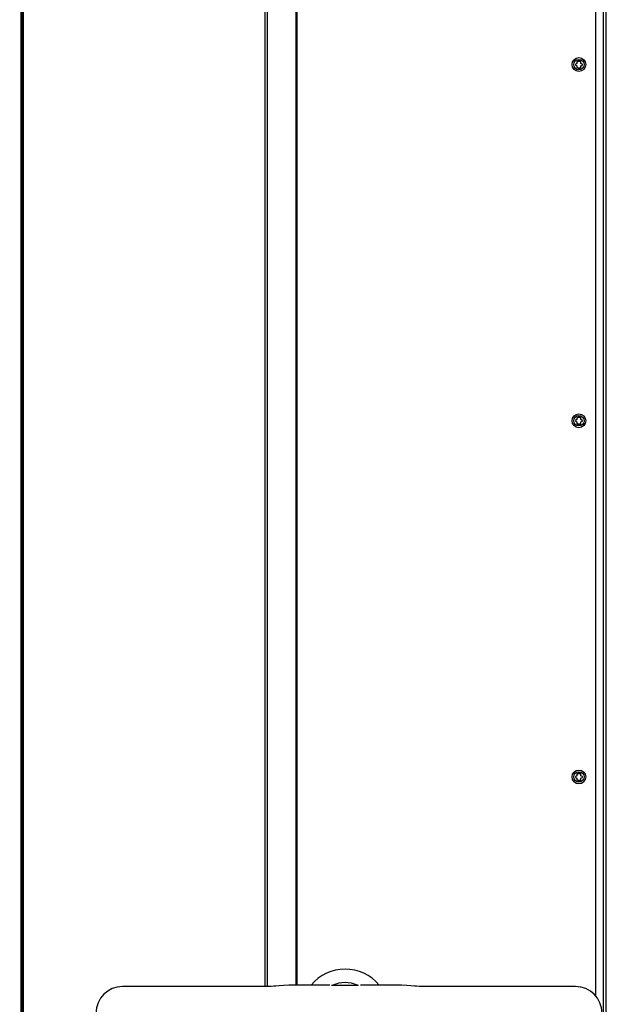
# Paper-space layout 'SUBMITTAL_E1H_1_1' of a CAD drawing. Header units: millimetres. Extents: x 0 to 841, y 0 to 594.
# Tile 36 of 69: x 146 to 204, y 411 to 509. Entities that reach past the tile are written whole.
import ezdxf

# ---------------------------------------------------------------- set-up
doc = ezdxf.new("R2010")
doc.units = ezdxf.units.MM
doc.header["$LTSCALE"] = 46.255
doc.layers.get('0').update_dxf_attribs({"linetype": 'CONTINUOUS'})
for name, color, linetype in [('DRAFTS', 7, 'CONTINUOUS'), ('NOTES', 7, 'CONTINUOUS'), ('ROUNDS', 7, 'CONTINUOUS')]:
    doc.layers.add(name, color=color, linetype=linetype)
doc.styles.get("Standard").update_dxf_attribs({"font": 'txt', "width": 0.725})
doc.dimstyles.new('DIMSTYLE_1', dxfattribs={"dimtxt": 3.5, "dimasz": 4.8, "dimexe": 3.2, "dimexo": 1.6, "dimgap": 1.75, "dimtad": 0, "dimtih": 1, "dimtoh": 1, "dimdec": 1, "dimzin": 0, "dimdsep": 46, "dimtxsty": 'STANDARD', "dimblk": 'CLOSED', "dimblk1": 'CLOSED', "dimblk2": 'CLOSED', "dimcen": 0.09, "dimadec": 0, "dimazin": 0, "dimtp": 0.4, "dimtm": 0.4, "dimtfac": 1, "dimtdec": 1, "dimtofl": 0, "dimtmove": 0, "dimatfit": 3, "dimldrblk": 'CLOSED', "dimfxl": 1, "dimtolj": 1, "dimtzin": 0, "dimarcsym": 0})

# ---------------------------------------------------------------- blocks, each defined once
blk = doc.blocks.new('_CLOSED')
at = {"color": 0, "linetype": 'BYBLOCK'}
for p, q in [((0, 0), (-1, 0.167)), ((-1, 0.167), (-1, -0.167)), ((-1, -0.167), (0, 0)), ((-1, 0), (0, 0))]:
    blk.add_line(p, q, dxfattribs=at)
blk = doc.blocks.new('*D40')
at = {"color": 2, "linetype": 'CONTINUOUS'}
for p, q in [((128.613, 561.573), (128.613, 566.523)), ((140.753, 561.573), (140.753, 566.523)), ((128.613, 563.323), (134.683, 563.323)), ((140.753, 563.323), (134.683, 563.323)), ((134.683, 563.323), (148.286, 563.323)), ((128.613, 548.394), (128.613, 561.573)), ((140.753, 472.316), (140.753, 561.573))]:
    blk.add_line(p, q, dxfattribs=at)
at = {"color": 2, "linetype": 'CONTINUOUS', "xscale": 4.8, "yscale": 4.8, "zscale": 4.8, "rotation": 180}
blk.add_blockref('_CLOSED', (128.613, 563.323), dxfattribs=at)
at = {"color": 2, "linetype": 'CONTINUOUS', "xscale": 4.8, "yscale": 4.8, "zscale": 4.8}
blk.add_blockref('_CLOSED', (140.753, 563.323), dxfattribs=at)
at = {"color": 2, "linetype": 'CONTINUOUS', "insert": (150.036, 565.073), "char_height": 3.5, "width": 12.6875, "attachment_point": 1, "line_spacing_factor": 0.9}
blk.add_mtext('97\\P[3.8]', dxfattribs=at)

psp = doc.layouts.new('SUBMITTAL_E1H_1_1')

# ---------------------------------------------------------------- linework, layer by layer
at = {"color": 7, "linetype": 'CONTINUOUS'}
for p, q in [((145.678, 321.7), (145.678, 546.387)), ((173.098, 413.351), (173.098, 546.45)), ((202.724, 546.45), (202.724, 412.313)), ((203.509, 546.45), (203.509, 321.637)), ((203.806, 321.544), (203.806, 546.544)), ((201.011, 505.157), (200.951, 505.192)), ((201.011, 505.282), (201.011, 505.157)), ((201.167, 505.282), (201.011, 505.282)), ((201.167, 505.157), (201.167, 505.282)), ((201.228, 505.192), (201.167, 505.157)), ((200.886, 504.995), (200.748, 504.915)), ((200.748, 504.84), (200.886, 504.76)), ((200.886, 505.155), (200.886, 504.995)), ((200.886, 504.76), (200.886, 504.6)), ((200.951, 504.563), (201.011, 504.598)), ((201.011, 504.598), (201.011, 504.473)), ((201.011, 504.473), (201.167, 504.473)), ((201.167, 504.473), (201.167, 504.598)), ((201.167, 504.598), (201.228, 504.563)), ((201.292, 504.995), (201.292, 505.155)), ((201.431, 504.915), (201.292, 504.995)), ((201.292, 504.76), (201.431, 504.84)), ((201.292, 504.6), (201.292, 504.76)), ((200.886, 469.578), (200.748, 469.498)), ((200.748, 469.424), (200.886, 469.344)), ((200.886, 469.738), (200.886, 469.578)), ((200.886, 469.344), (200.886, 469.184)), ((201.011, 469.741), (200.951, 469.776)), ((200.951, 469.146), (201.011, 469.181)), ((201.011, 469.866), (201.011, 469.741)), ((201.167, 469.866), (201.011, 469.866)), ((201.011, 469.181), (201.011, 469.056)), ((201.011, 469.056), (201.167, 469.056)), ((201.167, 469.741), (201.167, 469.866)), ((201.228, 469.776), (201.167, 469.741)), ((201.167, 469.056), (201.167, 469.181)), ((201.167, 469.181), (201.228, 469.146)), ((201.292, 469.578), (201.292, 469.738)), ((201.431, 469.498), (201.292, 469.578)), ((201.292, 469.344), (201.431, 469.424)), ((201.292, 469.184), (201.292, 469.344)), ((200.886, 434.162), (200.748, 434.082)), ((200.748, 434.008), (200.886, 433.928)), ((200.886, 434.322), (200.886, 434.162)), ((200.886, 433.928), (200.886, 433.767)), ((201.011, 434.324), (200.951, 434.359)), ((200.951, 433.73), (201.011, 433.765)), ((201.011, 434.449), (201.011, 434.324)), ((201.167, 434.449), (201.011, 434.449)), ((201.011, 433.765), (201.011, 433.64)), ((201.167, 434.324), (201.167, 434.449)), ((201.228, 434.359), (201.167, 434.324)), ((201.167, 433.64), (201.167, 433.765)), ((201.167, 433.765), (201.228, 433.73)), ((201.292, 434.162), (201.292, 434.322)), ((201.431, 434.082), (201.292, 434.162)), ((201.292, 433.928), (201.431, 434.008)), ((201.292, 433.767), (201.292, 433.928)), ((201.011, 433.64), (201.167, 433.64))]:
    psp.add_line(p, q, dxfattribs=at)
for centre, radius in [((201.089, 504.877), 0.688), ((201.089, 504.877), 0.519), ((201.089, 469.461), 0.688), ((201.089, 469.461), 0.519), ((201.089, 434.045), 0.688), ((201.089, 434.045), 0.519)]:
    psp.add_circle(centre, radius, dxfattribs=at)
for centre, start, end in [((201.089, 504.877), 113.77845, 126.22155), ((201.089, 504.877), 53.77845, 66.22155), ((201.089, 504.877), 173.77845, 186.22155), ((201.089, 504.877), 233.77845, 246.22155), ((201.089, 504.877), 293.77845, 306.22155), ((201.089, 504.877), 353.77845, 6.22155), ((201.089, 469.461), 173.77845, 186.22155), ((201.089, 469.461), 113.77845, 126.22155), ((201.089, 469.461), 233.77845, 246.22155), ((201.089, 469.461), 53.77845, 66.22155), ((201.089, 469.461), 293.77845, 306.22155), ((201.089, 469.461), 353.77845, 6.22155), ((201.089, 434.045), 173.77845, 186.22155), ((201.089, 434.045), 113.77845, 126.22155), ((201.089, 434.045), 233.77845, 246.22155), ((201.089, 434.045), 53.77845, 66.22155), ((201.089, 434.045), 293.77845, 306.22155), ((201.089, 434.045), 353.77845, 6.22155)]:
    psp.add_arc(centre, 0.344, start, end, dxfattribs=at)
at = {"layer": 'DRAFTS', "color": 7, "linetype": 'CONTINUOUS'}
psp.add_arc((177.856, 410.569), 4.375, 39.63768, 140.36232, dxfattribs=at)
at = {"layer": 'NOTES', "color": 7, "linetype": 'CONTINUOUS'}
for p, q in [((145.762, 546.45), (145.762, 321.637)), ((145.825, 321.637), (145.825, 546.45)), ((145.887, 546.45), (145.887, 321.637)), ((169.875, 546.45), (169.875, 413.21)), ((170.124, 546.45), (170.124, 413.21)), ((172.982, 413.35), (172.982, 546.45)), ((172.982, 413.35), (172.982, 546.45))]:
    psp.add_line(p, q, dxfattribs=at)
at = {"layer": 'ROUNDS', "color": 7, "linetype": 'CONTINUOUS'}
for p, q in [((169.924, 413.21), (155.745, 413.21)), ((170.176, 413.212), (169.924, 413.21)), ((170.497, 413.22), (170.176, 413.212)), ((170.785, 413.234), (170.497, 413.22)), ((170.963, 413.247), (170.785, 413.234)), ((171.32, 413.278), (170.963, 413.247)), ((171.737, 413.309), (171.319, 413.278)), ((172.273, 413.334), (171.737, 413.309)), ((172.853, 413.349), (172.273, 413.334)), ((173.374, 413.353), (172.853, 413.349)), ((176.335, 413.353), (173.374, 413.353)), ((176.336, 413.353), (176.335, 413.353)), ((179.199, 413.321), (176.514, 413.321)), ((182.339, 413.353), (179.378, 413.353)), ((182.866, 413.349), (182.339, 413.353)), ((183.446, 413.334), (182.866, 413.349)), ((183.981, 413.308), (183.446, 413.334)), ((184.393, 413.278), (183.981, 413.308)), ((184.75, 413.247), (184.393, 413.278)), ((184.934, 413.234), (184.75, 413.247)), ((185.223, 413.22), (184.934, 413.234)), ((185.545, 413.212), (185.223, 413.22)), ((185.789, 413.21), (185.545, 413.212)), ((200.745, 413.21), (185.789, 413.21))]:
    psp.add_line(p, q, dxfattribs=at)
for centre, radius, start, end in [((155.745, 410.569), 2.641, 90, 270), ((177.856, 410.569), 3.035, 66.19606, 113.80394), ((200.745, 410.569), 2.641, 270, 90)]:
    psp.add_arc(centre, radius, start, end, dxfattribs=at)
for points in [[(176.631, 413.346), (176.595, 413.329), (176.554, 413.321), (176.514, 413.321)], [(179.199, 413.321), (179.159, 413.321), (179.118, 413.329), (179.082, 413.346)]]:
    psp.add_open_spline(points, degree=3, dxfattribs=at)

# ---------------------------------------------------------------- dimensions: what is measured, and where the dimension line sits
at = {"color": 2, "linetype": 'CONTINUOUS'}
dim = psp.add_linear_dim(base=(140.753, 563.323), p1=(128.613, 546.794), p2=(140.753, 470.716), text='97\\P[3.8]', dimstyle='DIMSTYLE_1', dxfattribs=at)
dim.commit()
dim.dimension.update_dxf_attribs({"geometry": '*D40', "text_midpoint": (156.38, 560.698), "dimtype": 160})

doc.saveas('drawing.dxf')
